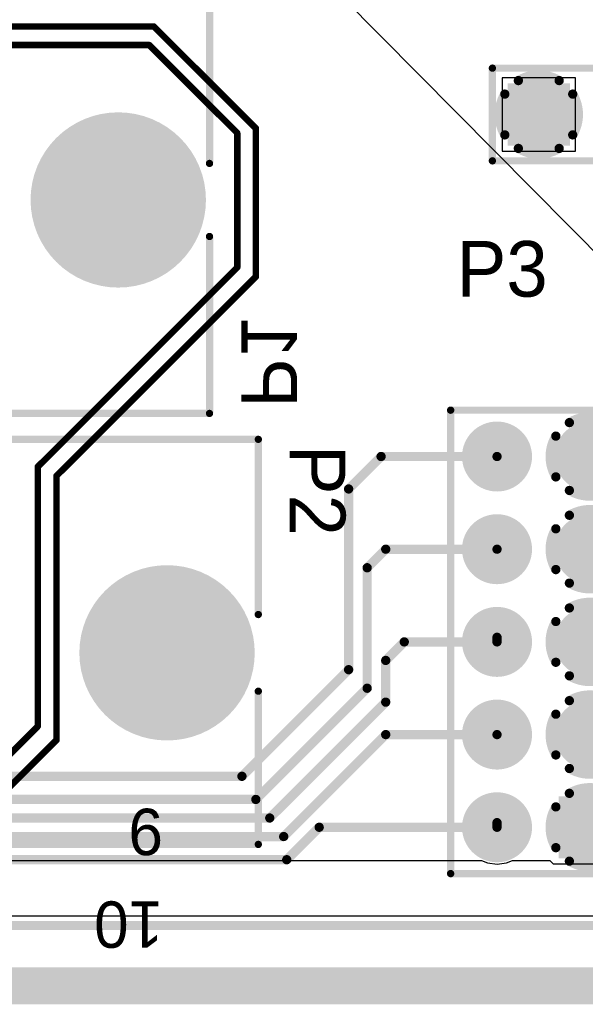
# Model space of a CAD drawing. Extents: x 0.21 to 6.77, y 0.98 to 2.62.
# Tile 14 of 16: x 5.34 to 5.95, y 0.98 to 2.04. Entities that reach past the tile are written whole.
import ezdxf

# ---------------------------------------------------------------- set-up
doc = ezdxf.new("R2010")
doc.units = 0
doc.layers.get('0').update_dxf_attribs({"linetype": 'CONTINUOUS'})
for name, color, linetype in [('BOTTOMLAYER', 5, 'CONTINUOUS'), ('BOTTOMOVERLAY', 54, 'CONTINUOUS'), ('BOTTOMSOLDER', 6, 'CONTINUOUS'), ('INTERNALPLANE1', 76, 'CONTINUOUS'), ('INTERNALPLANE2', 16, 'CONTINUOUS'), ('INTERNALPLANE3', 216, 'CONTINUOUS'), ('INTERNALPLANE4', 136, 'CONTINUOUS'), ('MULTILAYER', 9, 'CONTINUOUS'), ('PADHOLE', 156, 'CONTINUOUS'), ('TOPLAYER', 1, 'CONTINUOUS'), ('TOPOVERLAY', 2, 'CONTINUOUS'), ('TOPSOLDER', 216, 'CONTINUOUS')]:
    doc.layers.add(name, color=color, linetype=linetype)

# ---------------------------------------------------------------- blocks, each defined once
blk = doc.blocks.new('EURO2_54_2V48_1')
at = {"layer": 'BOTTOMLAYER', "const_width": 0.0906}
blk.add_lwpolyline([(0.939, -0.0118, 1), (1.0295, -0.0118, 1)], format="xyb", close=True, dxfattribs=at)
at = {"layer": 'BOTTOMSOLDER', "const_width": 0.0946}
blk.add_lwpolyline([(0.937, -0.0118, 1), (1.0315, -0.0118, 1)], format="xyb", close=True, dxfattribs=at)
at = {"layer": 'INTERNALPLANE1', "const_width": 0.0751}
blk.add_lwpolyline([(0.9467, -0.0118, 1), (1.0218, -0.0118, 1)], format="xyb", close=True, dxfattribs=at)
at = {"layer": 'INTERNALPLANE2', "const_width": 0.0751}
blk.add_lwpolyline([(0.9467, -0.0118, 1), (1.0218, -0.0118, 1)], format="xyb", close=True, dxfattribs=at)
at = {"layer": 'INTERNALPLANE3', "const_width": 0.0751}
blk.add_lwpolyline([(0.9467, -0.0118, 1), (1.0218, -0.0118, 1)], format="xyb", close=True, dxfattribs=at)
at = {"layer": 'INTERNALPLANE4', "const_width": 0.0751}
blk.add_lwpolyline([(0.9467, -0.0118, 1), (1.0218, -0.0118, 1)], format="xyb", close=True, dxfattribs=at)
at = {"layer": 'MULTILAYER', "const_width": 0.0906}
blk.add_lwpolyline([(0.939, -0.0118, 1), (1.0295, -0.0118, 1)], format="xyb", close=True, dxfattribs=at)
at = {"layer": 'PADHOLE', "const_width": 0.0551}
blk.add_lwpolyline([(0.9567, -0.0118, 1), (1.0118, -0.0118, 1)], format="xyb", close=True, dxfattribs=at)
at = {"layer": 'TOPLAYER', "const_width": 0.0906}
blk.add_lwpolyline([(0.939, -0.0118, 1), (1.0295, -0.0118, 1)], format="xyb", close=True, dxfattribs=at)
at = {"layer": 'TOPOVERLAY', "const_width": 0.00787}
for points in [[(-1.0827, 0.2185), (1.0827, 0.2185)], [(1.0827, 0.0295), (1.0827, 0.2185)], [(1.0827, -0.2185), (1.0827, -0.0532)], [(-1.0827, -0.2185), (1.0827, -0.2185)]]:
    blk.add_lwpolyline(points, dxfattribs=at)
at = {"layer": 'TOPOVERLAY', "const_width": 0.00394}
for points in [[(1.0807, 0.2185, 1), (1.0846, 0.2185, 1)], [(1.0807, 0.2185, 1), (1.0846, 0.2185, 1)], [(1.0807, 0.0295, 1), (1.0846, 0.0295, 1)], [(1.0807, -0.0532, 1), (1.0846, -0.0532, 1)], [(1.0807, -0.2185, 1), (1.0846, -0.2185, 1)], [(1.0807, -0.2185, 1), (1.0846, -0.2185, 1)]]:
    blk.add_lwpolyline(points, format="xyb", close=True, dxfattribs=at)
at = {"layer": 'TOPSOLDER', "const_width": 0.0946}
blk.add_lwpolyline([(0.937, -0.0118, 1), (1.0315, -0.0118, 1)], format="xyb", close=True, dxfattribs=at)
blk = doc.blocks.new('HDR2X5_2')
at = {"layer": 'BOTTOMLAYER', "const_width": 0.0295}
for points in [[(-0.0148, 0.1, 1), (0.0148, 0.1, 1)], [(0.0852, 0.1, 1), (0.1148, 0.1, 1)], [(0.1852, 0.1, 1), (0.2148, 0.1, 1)], [(0.2852, 0.1, 1), (0.3148, 0.1, 1)], [(0.3852, 0.1, 1), (0.4148, 0.1, 1)], [(0.0852, 0, 1), (0.1148, 0, 1)], [(0.1852, 0, 1), (0.2148, 0, 1)], [(0.2852, 0, 1), (0.3148, 0, 1)], [(0.3852, 0, 1), (0.4148, 0, 1)]]:
    blk.add_lwpolyline(points, format="xyb", close=True, dxfattribs=at)
at = {"layer": 'BOTTOMLAYER'}
blk.add_solid([(-0.0295, -0.0295), (0.0295, -0.0295), (-0.0295, 0.0295), (0.0295, 0.0295)], dxfattribs=at)
at = {"layer": 'BOTTOMSOLDER', "const_width": 0.0335}
for points in [[(-0.0168, 0.1, 1), (0.0168, 0.1, 1)], [(0.0832, 0.1, 1), (0.1168, 0.1, 1)], [(0.1832, 0.1, 1), (0.2168, 0.1, 1)], [(0.2832, 0.1, 1), (0.3168, 0.1, 1)], [(0.3832, 0.1, 1), (0.4168, 0.1, 1)], [(0.0832, 0, 1), (0.1168, 0, 1)], [(0.1832, 0, 1), (0.2168, 0, 1)], [(0.2832, 0, 1), (0.3168, 0, 1)], [(0.3832, 0, 1), (0.4168, 0, 1)]]:
    blk.add_lwpolyline(points, format="xyb", close=True, dxfattribs=at)
at = {"layer": 'BOTTOMSOLDER'}
blk.add_solid([(-0.0335, -0.0335), (0.0335, -0.0335), (-0.0335, 0.0335), (0.0335, 0.0335)], dxfattribs=at)
at = {"layer": 'INTERNALPLANE1', "const_width": 0.0377}
for points in [[(-0.0189, 0.1, 1), (0.0189, 0.1, 1)], [(0.0811, 0.1, 1), (0.1189, 0.1, 1)], [(0.1811, 0.1, 1), (0.2189, 0.1, 1)], [(0.2811, 0.1, 1), (0.3189, 0.1, 1)], [(0.3811, 0.1, 1), (0.4189, 0.1, 1)], [(-0.0189, 0, 1), (0.0189, 0, 1)], [(0.0811, 0, 1), (0.1189, 0, 1)], [(0.1811, 0, 1), (0.2189, 0, 1)], [(0.2811, 0, 1), (0.3189, 0, 1)], [(0.3811, 0, 1), (0.4189, 0, 1)]]:
    blk.add_lwpolyline(points, format="xyb", close=True, dxfattribs=at)
at = {"layer": 'INTERNALPLANE2'}
for points, const_width in [([(-0.0189, 0.1, 1), (0.0189, 0.1, 1)], 0.0377), ([(0.0811, 0.1, 1), (0.1189, 0.1, 1)], 0.0377), ([(0.1811, 0.1, 1), (0.2189, 0.1, 1)], 0.0377), ([(0.2811, 0.1, 1), (0.3189, 0.1, 1)], 0.0377), ([(0.3811, 0.1, 1), (0.4189, 0.1, 1)], 0.0377), ([(-0.0245, 0.0366, 1), (-0.0195, 0.0366, 1)], 0.005), ([(0.0195, 0.0366, 1), (0.0245, 0.0366, 1)], 0.005), ([(0.0755, 0.0366, 1), (0.0805, 0.0366, 1)], 0.005), ([(0.1195, 0.0366, 1), (0.1245, 0.0366, 1)], 0.005), ([(0.1755, 0.0366, 1), (0.1805, 0.0366, 1)], 0.005), ([(0.2195, 0.0366, 1), (0.2245, 0.0366, 1)], 0.005), ([(0.2755, 0.0366, 1), (0.2805, 0.0366, 1)], 0.005), ([(0.3195, 0.0366, 1), (0.3245, 0.0366, 1)], 0.005), ([(0.3755, 0.0366, 1), (0.3805, 0.0366, 1)], 0.005), ([(0.4195, 0.0366, 1), (0.4245, 0.0366, 1)], 0.005), ([(-0.0391, 0.022, 1), (-0.0341, 0.022, 1)], 0.005), ([(0.0341, 0.022, 1), (0.0391, 0.022, 1)], 0.005), ([(0.0609, 0.022, 1), (0.0659, 0.022, 1)], 0.005), ([(0.1341, 0.022, 1), (0.1391, 0.022, 1)], 0.005), ([(0.1609, 0.022, 1), (0.1659, 0.022, 1)], 0.005), ([(0.2341, 0.022, 1), (0.2391, 0.022, 1)], 0.005), ([(0.2609, 0.022, 1), (0.2659, 0.022, 1)], 0.005), ([(0.3341, 0.022, 1), (0.3391, 0.022, 1)], 0.005), ([(0.3609, 0.022, 1), (0.3659, 0.022, 1)], 0.005), ([(0.4341, 0.022, 1), (0.4391, 0.022, 1)], 0.005), ([(-0.0391, -0.022, 1), (-0.0341, -0.022, 1)], 0.005), ([(0.0341, -0.022, 1), (0.0391, -0.022, 1)], 0.005), ([(0.0609, -0.022, 1), (0.0659, -0.022, 1)], 0.005), ([(0.1341, -0.022, 1), (0.1391, -0.022, 1)], 0.005), ([(0.1609, -0.022, 1), (0.1659, -0.022, 1)], 0.005), ([(0.2341, -0.022, 1), (0.2391, -0.022, 1)], 0.005), ([(0.2609, -0.022, 1), (0.2659, -0.022, 1)], 0.005), ([(0.3341, -0.022, 1), (0.3391, -0.022, 1)], 0.005), ([(0.3609, -0.022, 1), (0.3659, -0.022, 1)], 0.005), ([(0.4341, -0.022, 1), (0.4391, -0.022, 1)], 0.005), ([(-0.0245, -0.0366, 1), (-0.0195, -0.0366, 1)], 0.005), ([(0.0195, -0.0366, 1), (0.0245, -0.0366, 1)], 0.005), ([(0.0755, -0.0366, 1), (0.0805, -0.0366, 1)], 0.005), ([(0.1195, -0.0366, 1), (0.1245, -0.0366, 1)], 0.005), ([(0.1755, -0.0366, 1), (0.1805, -0.0366, 1)], 0.005), ([(0.2195, -0.0366, 1), (0.2245, -0.0366, 1)], 0.005), ([(0.2755, -0.0366, 1), (0.2805, -0.0366, 1)], 0.005), ([(0.3195, -0.0366, 1), (0.3245, -0.0366, 1)], 0.005), ([(0.3755, -0.0366, 1), (0.3805, -0.0366, 1)], 0.005), ([(0.4195, -0.0366, 1), (0.4245, -0.0366, 1)], 0.005)]:
    blk.add_lwpolyline(points, format="xyb", close=True, dxfattribs=dict(at, const_width=const_width))
at = {"layer": 'INTERNALPLANE2', "const_width": 0.01}
for points in [[(-0.022, 0.0366, -0.277325), (0.022, 0.0366)], [(0.078, 0.0366, -0.277325), (0.122, 0.0366)], [(0.178, 0.0366, -0.277325), (0.222, 0.0366)], [(0.278, 0.0366, -0.277325), (0.322, 0.0366)], [(0.378, 0.0366, -0.277325), (0.422, 0.0366)], [(-0.0366, -0.022, -0.277325), (-0.0366, 0.022)], [(0.0366, 0.022, -0.277325), (0.0366, -0.022)], [(0.0634, -0.022, -0.277325), (0.0634, 0.022)], [(0.1366, 0.022, -0.277325), (0.1366, -0.022)], [(0.1634, -0.022, -0.277325), (0.1634, 0.022)], [(0.2366, 0.022, -0.277325), (0.2366, -0.022)], [(0.2634, -0.022, -0.277325), (0.2634, 0.022)], [(0.3366, 0.022, -0.277325), (0.3366, -0.022)], [(0.3634, -0.022, -0.277325), (0.3634, 0.022)], [(0.4366, 0.022, -0.277325), (0.4366, -0.022)], [(0.022, -0.0366, -0.277325), (-0.022, -0.0366)], [(0.122, -0.0366, -0.277325), (0.078, -0.0366)], [(0.222, -0.0366, -0.277325), (0.178, -0.0366)], [(0.322, -0.0366, -0.277325), (0.278, -0.0366)], [(0.422, -0.0366, -0.277325), (0.378, -0.0366)]]:
    blk.add_lwpolyline(points, format="xyb", dxfattribs=at)
at = {"layer": 'INTERNALPLANE3', "const_width": 0.0377}
for points in [[(-0.0189, 0.1, 1), (0.0189, 0.1, 1)], [(0.0811, 0.1, 1), (0.1189, 0.1, 1)], [(0.1811, 0.1, 1), (0.2189, 0.1, 1)], [(0.2811, 0.1, 1), (0.3189, 0.1, 1)], [(0.3811, 0.1, 1), (0.4189, 0.1, 1)], [(-0.0189, 0, 1), (0.0189, 0, 1)], [(0.0811, 0, 1), (0.1189, 0, 1)], [(0.1811, 0, 1), (0.2189, 0, 1)], [(0.2811, 0, 1), (0.3189, 0, 1)], [(0.3811, 0, 1), (0.4189, 0, 1)]]:
    blk.add_lwpolyline(points, format="xyb", close=True, dxfattribs=at)
at = {"layer": 'INTERNALPLANE4', "const_width": 0.0377}
for points in [[(-0.0189, 0.1, 1), (0.0189, 0.1, 1)], [(0.0811, 0.1, 1), (0.1189, 0.1, 1)], [(0.1811, 0.1, 1), (0.2189, 0.1, 1)], [(0.2811, 0.1, 1), (0.3189, 0.1, 1)], [(0.3811, 0.1, 1), (0.4189, 0.1, 1)], [(-0.0189, 0, 1), (0.0189, 0, 1)], [(0.0811, 0, 1), (0.1189, 0, 1)], [(0.1811, 0, 1), (0.2189, 0, 1)], [(0.2811, 0, 1), (0.3189, 0, 1)], [(0.3811, 0, 1), (0.4189, 0, 1)]]:
    blk.add_lwpolyline(points, format="xyb", close=True, dxfattribs=at)
at = {"layer": 'MULTILAYER', "const_width": 0.0295}
for points in [[(-0.0148, 0.1, 1), (0.0148, 0.1, 1)], [(0.0852, 0.1, 1), (0.1148, 0.1, 1)], [(0.1852, 0.1, 1), (0.2148, 0.1, 1)], [(0.2852, 0.1, 1), (0.3148, 0.1, 1)], [(0.3852, 0.1, 1), (0.4148, 0.1, 1)], [(0.0852, 0, 1), (0.1148, 0, 1)], [(0.1852, 0, 1), (0.2148, 0, 1)], [(0.2852, 0, 1), (0.3148, 0, 1)], [(0.3852, 0, 1), (0.4148, 0, 1)]]:
    blk.add_lwpolyline(points, format="xyb", close=True, dxfattribs=at)
at = {"layer": 'MULTILAYER'}
blk.add_solid([(-0.0295, -0.0295), (0.0295, -0.0295), (-0.0295, 0.0295), (0.0295, 0.0295)], dxfattribs=at)
at = {"layer": 'PADHOLE', "const_width": 0.0177}
for points in [[(-0.0089, 0.1, 1), (0.0089, 0.1, 1)], [(0.0911, 0.1, 1), (0.1089, 0.1, 1)], [(0.1911, 0.1, 1), (0.2089, 0.1, 1)], [(0.2911, 0.1, 1), (0.3089, 0.1, 1)], [(0.3911, 0.1, 1), (0.4089, 0.1, 1)], [(-0.0089, 0, 1), (0.0089, 0, 1)], [(0.0911, 0, 1), (0.1089, 0, 1)], [(0.1911, 0, 1), (0.2089, 0, 1)], [(0.2911, 0, 1), (0.3089, 0, 1)], [(0.3911, 0, 1), (0.4089, 0, 1)]]:
    blk.add_lwpolyline(points, format="xyb", close=True, dxfattribs=at)
at = {"layer": 'TOPLAYER', "const_width": 0.0295}
for points in [[(-0.0148, 0.1, 1), (0.0148, 0.1, 1)], [(0.0852, 0.1, 1), (0.1148, 0.1, 1)], [(0.1852, 0.1, 1), (0.2148, 0.1, 1)], [(0.2852, 0.1, 1), (0.3148, 0.1, 1)], [(0.3852, 0.1, 1), (0.4148, 0.1, 1)], [(0.0852, 0, 1), (0.1148, 0, 1)], [(0.1852, 0, 1), (0.2148, 0, 1)], [(0.2852, 0, 1), (0.3148, 0, 1)], [(0.3852, 0, 1), (0.4148, 0, 1)]]:
    blk.add_lwpolyline(points, format="xyb", close=True, dxfattribs=at)
at = {"layer": 'TOPLAYER'}
blk.add_solid([(-0.0295, -0.0295), (0.0295, -0.0295), (-0.0295, 0.0295), (0.0295, 0.0295)], dxfattribs=at)
at = {"layer": 'TOPOVERLAY', "const_width": 0.00787}
for points in [[(-0.05, 0.15), (0.45, 0.15)], [(-0.05, 0.15), (-0.05, -0.05)], [(0.45, 0.15), (0.45, -0.05)], [(-0.05, -0.05), (0.45, -0.05)]]:
    blk.add_lwpolyline(points, dxfattribs=at)
at = {"layer": 'TOPOVERLAY', "const_width": 0.00394}
for points in [[(-0.052, 0.15, 1), (-0.048, 0.15, 1)], [(-0.052, 0.15, 1), (-0.048, 0.15, 1)], [(0.448, 0.15, 1), (0.452, 0.15, 1)], [(0.448, 0.15, 1), (0.452, 0.15, 1)], [(-0.052, -0.05, 1), (-0.048, -0.05, 1)], [(-0.052, -0.05, 1), (-0.048, -0.05, 1)], [(0.448, -0.05, 1), (0.452, -0.05, 1)], [(0.448, -0.05, 1), (0.452, -0.05, 1)]]:
    blk.add_lwpolyline(points, format="xyb", close=True, dxfattribs=at)
at = {"layer": 'TOPSOLDER', "const_width": 0.0335}
for points in [[(-0.0168, 0.1, 1), (0.0168, 0.1, 1)], [(0.0832, 0.1, 1), (0.1168, 0.1, 1)], [(0.1832, 0.1, 1), (0.2168, 0.1, 1)], [(0.2832, 0.1, 1), (0.3168, 0.1, 1)], [(0.3832, 0.1, 1), (0.4168, 0.1, 1)], [(0.0832, 0, 1), (0.1168, 0, 1)], [(0.1832, 0, 1), (0.2168, 0, 1)], [(0.2832, 0, 1), (0.3168, 0, 1)], [(0.3832, 0, 1), (0.4168, 0, 1)]]:
    blk.add_lwpolyline(points, format="xyb", close=True, dxfattribs=at)
at = {"layer": 'TOPSOLDER'}
blk.add_solid([(-0.0335, -0.0335), (0.0335, -0.0335), (-0.0335, 0.0335), (0.0335, 0.0335)], dxfattribs=at)
at = {"layer": 'TOPOVERLAY'}
for s, p in [('10', (-0.08, 0.46)), ('9', (0.02, 0.46)), ('1', (0.02, -0.08)), ('2', (-0.08, -0.1))]:
    blk.add_text(s, height=0.05, rotation=90, dxfattribs=at).set_placement(p)
blk = doc.blocks.new('HDR1X2_15')
at = {"layer": 'BOTTOMLAYER', "const_width": 0.0295}
blk.add_lwpolyline([(0.0852, 0, 1), (0.1148, 0, 1)], format="xyb", close=True, dxfattribs=at)
at = {"layer": 'BOTTOMLAYER'}
blk.add_solid([(-0.0295, -0.0295), (0.0295, -0.0295), (-0.0295, 0.0295), (0.0295, 0.0295)], dxfattribs=at)
at = {"layer": 'BOTTOMSOLDER', "const_width": 0.0335}
blk.add_lwpolyline([(0.0832, 0, 1), (0.1168, 0, 1)], format="xyb", close=True, dxfattribs=at)
at = {"layer": 'BOTTOMSOLDER'}
blk.add_solid([(-0.0335, -0.0335), (0.0335, -0.0335), (-0.0335, 0.0335), (0.0335, 0.0335)], dxfattribs=at)
at = {"layer": 'INTERNALPLANE1', "const_width": 0.0377}
for points in [[(-0.0189, 0, 1), (0.0189, 0, 1)], [(0.0811, 0, 1), (0.1189, 0, 1)]]:
    blk.add_lwpolyline(points, format="xyb", close=True, dxfattribs=at)
at = {"layer": 'INTERNALPLANE2', "const_width": 0.01}
for points in [[(-0.022, 0.0366, -0.277325), (0.022, 0.0366)], [(-0.0366, -0.022, -0.277325), (-0.0366, 0.022)], [(0.0366, 0.022, -0.277325), (0.0366, -0.022)], [(0.022, -0.0366, -0.277325), (-0.022, -0.0366)]]:
    blk.add_lwpolyline(points, format="xyb", dxfattribs=at)
at = {"layer": 'INTERNALPLANE2'}
for points, const_width in [([(-0.0245, 0.0366, 1), (-0.0195, 0.0366, 1)], 0.005), ([(0.0195, 0.0366, 1), (0.0245, 0.0366, 1)], 0.005), ([(0.0811, 0, 1), (0.1189, 0, 1)], 0.0377), ([(-0.0391, 0.022, 1), (-0.0341, 0.022, 1)], 0.005), ([(0.0341, 0.022, 1), (0.0391, 0.022, 1)], 0.005), ([(-0.0391, -0.022, 1), (-0.0341, -0.022, 1)], 0.005), ([(0.0341, -0.022, 1), (0.0391, -0.022, 1)], 0.005), ([(-0.0245, -0.0366, 1), (-0.0195, -0.0366, 1)], 0.005), ([(0.0195, -0.0366, 1), (0.0245, -0.0366, 1)], 0.005)]:
    blk.add_lwpolyline(points, format="xyb", close=True, dxfattribs=dict(at, const_width=const_width))
at = {"layer": 'INTERNALPLANE3', "const_width": 0.0377}
for points in [[(-0.0189, 0, 1), (0.0189, 0, 1)], [(0.0811, 0, 1), (0.1189, 0, 1)]]:
    blk.add_lwpolyline(points, format="xyb", close=True, dxfattribs=at)
at = {"layer": 'INTERNALPLANE4', "const_width": 0.0377}
for points in [[(-0.0189, 0, 1), (0.0189, 0, 1)], [(0.0811, 0, 1), (0.1189, 0, 1)]]:
    blk.add_lwpolyline(points, format="xyb", close=True, dxfattribs=at)
at = {"layer": 'MULTILAYER', "const_width": 0.0295}
blk.add_lwpolyline([(0.0852, 0, 1), (0.1148, 0, 1)], format="xyb", close=True, dxfattribs=at)
at = {"layer": 'MULTILAYER'}
blk.add_solid([(-0.0295, -0.0295), (0.0295, -0.0295), (-0.0295, 0.0295), (0.0295, 0.0295)], dxfattribs=at)
at = {"layer": 'PADHOLE', "const_width": 0.0177}
for points in [[(-0.0089, 0, 1), (0.0089, 0, 1)], [(0.0911, 0, 1), (0.1089, 0, 1)]]:
    blk.add_lwpolyline(points, format="xyb", close=True, dxfattribs=at)
at = {"layer": 'TOPLAYER', "const_width": 0.0295}
blk.add_lwpolyline([(0.0852, 0, 1), (0.1148, 0, 1)], format="xyb", close=True, dxfattribs=at)
at = {"layer": 'TOPLAYER'}
blk.add_solid([(-0.0295, -0.0295), (0.0295, -0.0295), (-0.0295, 0.0295), (0.0295, 0.0295)], dxfattribs=at)
at = {"layer": 'TOPOVERLAY', "const_width": 0.00787}
for points in [[(-0.05, 0.05), (0.15, 0.05)], [(-0.05, -0.05), (-0.05, 0.05)], [(0.15, -0.05), (0.15, 0.05)], [(-0.05, -0.05), (0.15, -0.05)]]:
    blk.add_lwpolyline(points, dxfattribs=at)
at = {"layer": 'TOPOVERLAY', "const_width": 0.00394}
for points in [[(-0.052, 0.05, 1), (-0.048, 0.05, 1)], [(-0.052, 0.05, 1), (-0.048, 0.05, 1)], [(0.148, 0.05, 1), (0.152, 0.05, 1)], [(0.148, 0.05, 1), (0.152, 0.05, 1)], [(-0.052, -0.05, 1), (-0.048, -0.05, 1)], [(-0.052, -0.05, 1), (-0.048, -0.05, 1)], [(0.148, -0.05, 1), (0.152, -0.05, 1)], [(0.148, -0.05, 1), (0.152, -0.05, 1)]]:
    blk.add_lwpolyline(points, format="xyb", close=True, dxfattribs=at)
at = {"layer": 'TOPSOLDER', "const_width": 0.0335}
blk.add_lwpolyline([(0.0832, 0, 1), (0.1168, 0, 1)], format="xyb", close=True, dxfattribs=at)
at = {"layer": 'TOPSOLDER'}
blk.add_solid([(-0.0335, -0.0335), (0.0335, -0.0335), (-0.0335, 0.0335), (0.0335, 0.0335)], dxfattribs=at)
blk = doc.blocks.new('EURO2_54_2V96_B_17')
at = {"layer": 'BOTTOMLAYER', "const_width": 0.0906}
blk.add_lwpolyline([(1.7264, 0.0118, 1), (1.8169, 0.0118, 1)], format="xyb", close=True, dxfattribs=at)
at = {"layer": 'BOTTOMOVERLAY', "const_width": 0.00787}
for points in [[(1.8701, 0.0512), (1.8701, 0.2185)], [(1.8701, -0.2185), (1.8701, -0.0276)], [(-1.8701, -0.2185), (1.8701, -0.2185)]]:
    blk.add_lwpolyline(points, dxfattribs=at)
at = {"layer": 'BOTTOMOVERLAY', "const_width": 0.00394}
for points in [[(1.8681, 0.0512, 1), (1.872, 0.0512, 1)], [(1.8681, -0.0276, 1), (1.872, -0.0276, 1)], [(1.8681, -0.2185, 1), (1.872, -0.2185, 1)], [(1.8681, -0.2185, 1), (1.872, -0.2185, 1)]]:
    blk.add_lwpolyline(points, format="xyb", close=True, dxfattribs=at)
at = {"layer": 'BOTTOMSOLDER', "const_width": 0.0946}
blk.add_lwpolyline([(1.7244, 0.0118, 1), (1.8189, 0.0118, 1)], format="xyb", close=True, dxfattribs=at)
at = {"layer": 'INTERNALPLANE1', "const_width": 0.0751}
blk.add_lwpolyline([(1.7341, 0.0118, 1), (1.8092, 0.0118, 1)], format="xyb", close=True, dxfattribs=at)
at = {"layer": 'INTERNALPLANE2', "const_width": 0.0751}
blk.add_lwpolyline([(1.7341, 0.0118, 1), (1.8092, 0.0118, 1)], format="xyb", close=True, dxfattribs=at)
at = {"layer": 'INTERNALPLANE3', "const_width": 0.0751}
blk.add_lwpolyline([(1.7341, 0.0118, 1), (1.8092, 0.0118, 1)], format="xyb", close=True, dxfattribs=at)
at = {"layer": 'INTERNALPLANE4', "const_width": 0.0751}
blk.add_lwpolyline([(1.7341, 0.0118, 1), (1.8092, 0.0118, 1)], format="xyb", close=True, dxfattribs=at)
at = {"layer": 'MULTILAYER', "const_width": 0.0906}
blk.add_lwpolyline([(1.7264, 0.0118, 1), (1.8169, 0.0118, 1)], format="xyb", close=True, dxfattribs=at)
at = {"layer": 'PADHOLE', "const_width": 0.0551}
blk.add_lwpolyline([(1.7441, 0.0118, 1), (1.7992, 0.0118, 1)], format="xyb", close=True, dxfattribs=at)
at = {"layer": 'TOPLAYER', "const_width": 0.0906}
blk.add_lwpolyline([(1.7264, 0.0118, 1), (1.8169, 0.0118, 1)], format="xyb", close=True, dxfattribs=at)
at = {"layer": 'TOPSOLDER', "const_width": 0.0946}
blk.add_lwpolyline([(1.7244, 0.0118, 1), (1.8189, 0.0118, 1)], format="xyb", close=True, dxfattribs=at)

msp = doc.modelspace()

# ---------------------------------------------------------------- linework, layer by layer
at = {"layer": 'BOTTOMLAYER', "const_width": 0.01}
for points in [[(5.695, 1.536), (5.73, 1.571)], [(5.73, 1.571), (5.855, 1.571)], [(5.695, 1.341), (5.695, 1.536)], [(5.715, 1.451), (5.735, 1.471)], [(5.735, 1.471), (5.855, 1.471)], [(5.715, 1.321), (5.715, 1.451)], [(5.735, 1.351), (5.755, 1.371)], [(5.755, 1.371), (5.855, 1.371)], [(5.735, 1.306), (5.735, 1.351)], [(5.58, 1.226), (5.695, 1.341)], [(5.595, 1.201), (5.715, 1.321)], [(5.61, 1.181), (5.735, 1.306)], [(5.625, 1.161), (5.735, 1.271)], [(5.735, 1.271), (5.855, 1.271)], [(5.31, 1.226), (5.58, 1.226)], [(5.235, 1.201), (5.595, 1.201)], [(5.155, 1.181), (5.61, 1.181)], [(5.6283, 1.136), (5.6633, 1.171)], [(5.6633, 1.171), (5.855, 1.171)], [(5.075, 1.161), (5.625, 1.161)], [(5, 1.136), (5.6283, 1.136)]]:
    msp.add_lwpolyline(points, dxfattribs=at)
at = {"layer": 'BOTTOMLAYER', "const_width": 0.005}
for points in [[(5.7275, 1.571, 1), (5.7325, 1.571, 1)], [(5.7275, 1.571, 1), (5.7325, 1.571, 1)], [(5.8525, 1.571, 1), (5.8575, 1.571, 1)], [(5.6925, 1.536, 1), (5.6975, 1.536, 1)], [(5.6925, 1.536, 1), (5.6975, 1.536, 1)], [(5.7325, 1.471, 1), (5.7375, 1.471, 1)], [(5.7325, 1.471, 1), (5.7375, 1.471, 1)], [(5.8525, 1.471, 1), (5.8575, 1.471, 1)], [(5.7125, 1.451, 1), (5.7175, 1.451, 1)], [(5.7125, 1.451, 1), (5.7175, 1.451, 1)], [(5.7525, 1.371, 1), (5.7575, 1.371, 1)], [(5.7525, 1.371, 1), (5.7575, 1.371, 1)], [(5.8525, 1.371, 1), (5.8575, 1.371, 1)], [(5.7325, 1.351, 1), (5.7375, 1.351, 1)], [(5.7325, 1.351, 1), (5.7375, 1.351, 1)], [(5.6925, 1.341, 1), (5.6975, 1.341, 1)], [(5.6925, 1.341, 1), (5.6975, 1.341, 1)], [(5.7125, 1.321, 1), (5.7175, 1.321, 1)], [(5.7125, 1.321, 1), (5.7175, 1.321, 1)], [(5.7325, 1.306, 1), (5.7375, 1.306, 1)], [(5.7325, 1.306, 1), (5.7375, 1.306, 1)], [(5.7325, 1.271, 1), (5.7375, 1.271, 1)], [(5.7325, 1.271, 1), (5.7375, 1.271, 1)], [(5.8525, 1.271, 1), (5.8575, 1.271, 1)], [(5.5775, 1.226, 1), (5.5825, 1.226, 1)], [(5.5775, 1.226, 1), (5.5825, 1.226, 1)], [(5.5925, 1.201, 1), (5.5975, 1.201, 1)], [(5.5925, 1.201, 1), (5.5975, 1.201, 1)], [(5.6075, 1.181, 1), (5.6125, 1.181, 1)], [(5.6075, 1.181, 1), (5.6125, 1.181, 1)], [(5.6608, 1.171, 1), (5.6658, 1.171, 1)], [(5.6608, 1.171, 1), (5.6658, 1.171, 1)], [(5.8525, 1.171, 1), (5.8575, 1.171, 1)], [(5.6225, 1.161, 1), (5.6275, 1.161, 1)], [(5.6225, 1.161, 1), (5.6275, 1.161, 1)], [(5.6258, 1.136, 1), (5.6308, 1.136, 1)], [(5.6258, 1.136, 1), (5.6308, 1.136, 1)]]:
    msp.add_lwpolyline(points, format="xyb", close=True, dxfattribs=at)
at = {"layer": 'INTERNALPLANE1', "const_width": 0.04}
msp.add_lwpolyline([(0.23, 1), (6.75, 1)], dxfattribs=at)
at = {"layer": 'INTERNALPLANE2', "const_width": 0.04}
msp.add_lwpolyline([(0.23, 1), (6.75, 1)], dxfattribs=at)
at = {"layer": 'INTERNALPLANE3', "const_width": 0.04}
msp.add_lwpolyline([(0.23, 1), (6.75, 1)], dxfattribs=at)
at = {"layer": 'INTERNALPLANE4', "const_width": 0.04}
msp.add_lwpolyline([(0.23, 1), (6.75, 1)], dxfattribs=at)
at = {"layer": 'TOPLAYER'}
for p, q in [((6.06, 1.6908), (5.685, 2.07)), ((5.9395, 1.9795), (5.8605, 1.9795)), ((5.8605, 1.9795), (5.8605, 1.9005)), ((5.9395, 1.9005), (5.9395, 1.9795)), ((5.8605, 1.9005), (5.9395, 1.9005)), ((3.315, 1.135), (5.8383, 1.1351)), ((5.8383, 1.1351), (5.8447, 1.1325)), ((5.8447, 1.1325), (5.855, 1.1311)), ((5.855, 1.1311), (5.8653, 1.1325)), ((5.8653, 1.1325), (5.8717, 1.1351)), ((5.8717, 1.1351), (5.9119, 1.1351)), ((5.9119, 1.1351), (5.9155, 1.1316)), ((5.9155, 1.1316), (5.9155, 1.1315)), ((5.9155, 1.1315), (5.9945, 1.1315)), ((6.255, 1.075), (3.2383, 1.075))]:
    msp.add_line(p, q, dxfattribs=at)
for points, const_width in [([(5.224, 2.035), (5.485, 2.035)], 0.007), ([(5.485, 2.035), (5.595, 1.925)], 0.007), ([(5.304, 2.015), (5.48, 2.015)], 0.007), ([(5.48, 2.015), (5.575, 1.92)], 0.007), ([(5.575, 1.775), (5.575, 1.92)], 0.007), ([(5.595, 1.765), (5.595, 1.925)], 0.007), ([(5.36, 1.56), (5.575, 1.775)], 0.007), ([(5.38, 1.55), (5.595, 1.765)], 0.007), ([(5.36, 1.28), (5.36, 1.56)], 0.007), ([(5.38, 1.265), (5.38, 1.55)], 0.007), ([(5.855, 1.371), (5.855, 1.376)], 0.01), ([(5.295, 1.215), (5.36, 1.28)], 0.007), ([(5.3, 1.185), (5.38, 1.265)], 0.007), ([(5.855, 1.171), (5.855, 1.176)], 0.01)]:
    msp.add_lwpolyline(points, dxfattribs=dict(at, const_width=const_width))
for points, const_width in [([(5.4832, 2.035, 1), (5.4867, 2.035, 1)], 0.0035), ([(5.4832, 2.035, 1), (5.4867, 2.035, 1)], 0.0035), ([(5.4783, 2.015, 1), (5.4817, 2.015, 1)], 0.0035), ([(5.4783, 2.015, 1), (5.4817, 2.015, 1)], 0.0035), ([(5.5732, 1.92, 1), (5.5767, 1.92, 1)], 0.0035), ([(5.5732, 1.92, 1), (5.5767, 1.92, 1)], 0.0035), ([(5.5933, 1.925, 1), (5.5968, 1.925, 1)], 0.0035), ([(5.5933, 1.925, 1), (5.5968, 1.925, 1)], 0.0035), ([(5.5732, 1.775, 1), (5.5767, 1.775, 1)], 0.0035), ([(5.5732, 1.775, 1), (5.5767, 1.775, 1)], 0.0035), ([(5.5933, 1.765, 1), (5.5968, 1.765, 1)], 0.0035), ([(5.5933, 1.765, 1), (5.5968, 1.765, 1)], 0.0035), ([(5.3582, 1.56, 1), (5.3617, 1.56, 1)], 0.0035), ([(5.3582, 1.56, 1), (5.3617, 1.56, 1)], 0.0035), ([(5.3783, 1.55, 1), (5.3818, 1.55, 1)], 0.0035), ([(5.3783, 1.55, 1), (5.3818, 1.55, 1)], 0.0035), ([(5.8525, 1.376, 1), (5.8575, 1.376, 1)], 0.005), ([(5.8525, 1.371, 1), (5.8575, 1.371, 1)], 0.005), ([(5.3582, 1.28, 1), (5.3617, 1.28, 1)], 0.0035), ([(5.3582, 1.28, 1), (5.3617, 1.28, 1)], 0.0035), ([(5.3783, 1.265, 1), (5.3818, 1.265, 1)], 0.0035), ([(5.3783, 1.265, 1), (5.3818, 1.265, 1)], 0.0035), ([(5.8525, 1.176, 1), (5.8575, 1.176, 1)], 0.005), ([(5.8525, 1.171, 1), (5.8575, 1.171, 1)], 0.005)]:
    msp.add_lwpolyline(points, format="xyb", close=True, dxfattribs=dict(at, const_width=const_width))
at = {"layer": 'TOPOVERLAY', "const_width": 0.01}
msp.add_lwpolyline([(5.0099, 1.065), (6.5, 1.065)], dxfattribs=at)

# ---------------------------------------------------------------- block references
for name, p, rotation in [('EURO2_54_2V96_B_17', (3.675, 1.836), 360), ('HDR1X2_15', (5.9, 1.94), 360), ('HDR2X5_2', (5.955, 1.171), 90)]:
    msp.add_blockref(name, p, dxfattribs=dict(rotation=rotation))
msp.add_blockref('EURO2_54_2V48_1', (4.515, 1.371))

# ---------------------------------------------------------------- texts
at = {"layer": 'BOTTOMOVERLAY', "text_generation_flag": 2}
msp.add_text('P1', height=0.06, rotation=270, dxfattribs=at).set_placement((5.5795, 1.6235))
at = {"layer": 'TOPOVERLAY'}
for s, rotation, p in [('P3', 360, (5.8115, 1.7435)), ('P2', 270, (5.6315, 1.5835))]:
    msp.add_text(s, height=0.06, rotation=rotation, dxfattribs=at).set_placement(p)

doc.saveas('drawing.dxf')
